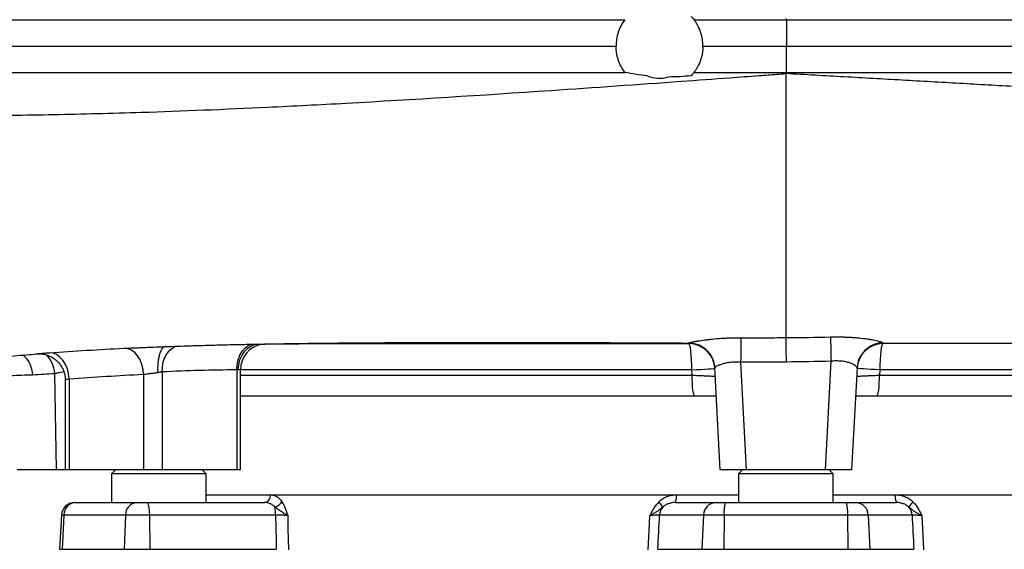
# Model space of a CAD drawing. Header units: millimetres. Extents: x 2283 to 4098, y 766 to 6162.
# Tile 3 of 16: x 2739 to 3487, y 1164 to 1566. Entities that reach past the tile are written whole.
import ezdxf

# ---------------------------------------------------------------- set-up
doc = ezdxf.new("R2010")
doc.units = ezdxf.units.MM
doc.header["$LTSCALE"] = 2

msp = doc.modelspace()

# ---------------------------------------------------------------- linework, layer by layer
at = {"color": 7, "linetype": 'Continuous', "lineweight": 25}
for p, q in [((3321.14, 1566.83), (3321.14, 1565.86)), ((3321.14, 1525.86), (3321.14, 1524.89)), ((3321.14, 1524.89), (3321.14, 1324.37)), ((3286.82, 1305.77), (3291.11, 1223.86)), ((3351.17, 1223.86), (3355.5, 1306.44)), ((2767.12, 1223.86), (2765.72, 1296.95)), ((2833.24, 1296.31), (2833.24, 1223.86)), ((2847.38, 1298.29), (2847.38, 1223.86)), ((2903.95, 1299.85), (2903.95, 1223.86)), ((2906.88, 1223.86), (2906.88, 1299.86)), ((3249.98, 1295.86), (3249.77, 1299.86)), ((3271.14, 1223.86), (3267.08, 1301.38)), ((3375.21, 1301.42), (3371.14, 1223.86)), ((3392.51, 1299.86), (3392.31, 1295.86)), ((2773.74, 1292.1), (2773.74, 1223.86)), ((2776.67, 1292.91), (2776.67, 1223.86)), ((3252.09, 1279.86), (2906.88, 1279.86)), ((3735.41, 1279.86), (3390.2, 1279.86)), ((2767.12, 1223.86), (2737.09, 1223.86)), ((2773.74, 1223.86), (2767.12, 1223.86)), ((2776.67, 1223.86), (2773.74, 1223.86)), ((2833.24, 1223.86), (2776.67, 1223.86)), ((2811.83, 1223.86), (2808.83, 1220.86)), ((2808.83, 1220.86), (2808.83, 1199.06)), ((2862.83, 1220.86), (2808.83, 1220.86)), ((2847.38, 1223.86), (2833.24, 1223.86)), ((2903.95, 1223.86), (2847.38, 1223.86)), ((2880.83, 1220.86), (2862.83, 1220.86)), ((2880.83, 1220.86), (2877.83, 1223.86)), ((2880.83, 1199.06), (2880.83, 1220.86)), ((2906.88, 1223.86), (2903.95, 1223.86)), ((3291.11, 1223.86), (3271.14, 1223.86)), ((3288.14, 1223.86), (3285.14, 1220.86)), ((3285.14, 1220.86), (3285.14, 1199.06)), ((3357.14, 1220.86), (3285.14, 1220.86)), ((3351.17, 1223.86), (3291.11, 1223.86)), ((3371.14, 1223.86), (3351.17, 1223.86)), ((3357.14, 1220.86), (3354.14, 1223.86)), ((3357.14, 1199.06), (3357.14, 1220.86)), ((2880.83, 1205.06), (3285.14, 1205.06)), ((3357.14, 1205.06), (3761.46, 1205.06)), ((2780.83, 1199.06), (2781.63, 1199.06)), ((2781.63, 1199.06), (2827.81, 1199.06)), ((2827.81, 1199.06), (2835.9, 1199.06)), ((2835.9, 1199.06), (2925.02, 1199.06)), ((3237.02, 1199.06), (3267.97, 1199.06)), ((3267.97, 1199.06), (3274.96, 1199.06)), ((3274.96, 1199.06), (3367.33, 1199.06)), ((3367.33, 1199.06), (3374.31, 1199.06)), ((3374.31, 1199.06), (3405.26, 1199.06)), ((2770.85, 1189.58), (2769.48, 1163.58)), ((2772.62, 1189.58), (2771.39, 1163.58)), ((2819.57, 1189.58), (2772.62, 1189.58)), ((2819.57, 1189.58), (2818.45, 1163.58)), ((2837.63, 1189.58), (2819.57, 1189.58)), ((2837.63, 1189.58), (2837.87, 1163.58)), ((2933.5, 1189.58), (2837.63, 1189.58)), ((3258.59, 1189.58), (3225.29, 1189.58)), ((3258.59, 1189.58), (3257.31, 1163.58)), ((3274.18, 1189.58), (3258.59, 1189.58)), ((3274.18, 1189.58), (3274.08, 1163.58)), ((3368.1, 1189.58), (3274.18, 1189.58)), ((3368.1, 1189.58), (3368.2, 1163.58)), ((3383.7, 1189.58), (3368.1, 1189.58)), ((3383.7, 1189.58), (3384.98, 1163.58)), ((3416.99, 1189.58), (3383.7, 1189.58)), ((2771.39, 1163.58), (2818.45, 1163.58)), ((2818.45, 1163.58), (2837.87, 1163.58)), ((2837.87, 1163.58), (2934.05, 1163.58)), ((3223.9, 1163.58), (3257.31, 1163.58)), ((3257.31, 1163.58), (3274.08, 1163.58)), ((3274.08, 1163.58), (3368.2, 1163.58)), ((3368.2, 1163.58), (3384.98, 1163.58)), ((3384.98, 1163.58), (3418.38, 1163.58))]:
    msp.add_line(p, q, dxfattribs=at)
at = {"color": 8, "linetype": 'Continuous', "lineweight": 25}
for p, q in [((2906.88, 1299.86), (2905.2, 1299.86)), ((3249.77, 1299.86), (2906.88, 1299.86)), ((2906.88, 1295.86), (3249.98, 1295.86)), ((3392.31, 1295.86), (3735.41, 1295.86)), ((3735.41, 1299.86), (3392.51, 1299.86)), ((2880.83, 1204.95), (2929.65, 1204.95)), ((3238, 1204.95), (3285.14, 1204.95)), ((3357.14, 1204.95), (3404.28, 1204.95)), ((2772.62, 1189.58), (2770.85, 1189.58)), ((2769.48, 1163.58), (2771.39, 1163.58))]:
    msp.add_line(p, q, dxfattribs=at)
at = {"color": 7, "linetype": 'Continuous', "lineweight": 25, "flags": 128}
for points in [[(3321.65, 1565.86), (3321.69, 1559.75), (3321.72, 1553.65), (3321.76, 1545.86)], [(3321.65, 1525.86), (3321.69, 1531.96), (3321.72, 1538.07), (3321.76, 1545.86)], [(3286.85, 1324.31), (3286.85, 1323.39), (3286.85, 1321.96), (3286.85, 1320.07), (3286.84, 1317.76), (3286.84, 1315.11), (3286.83, 1312.17), (3286.83, 1309.03), (3286.82, 1305.77)], [(3355.03, 1324.9), (3355.05, 1323.94), (3355.09, 1322.49), (3355.14, 1320.59), (3355.2, 1318.3), (3355.27, 1315.66), (3355.34, 1312.75), (3355.42, 1309.65), (3355.5, 1306.44)], [(3249.77, 1299.86), (3249.72, 1303.76), (3249.57, 1307.51), (3249.33, 1310.97), (3249, 1314), (3248.6, 1316.49), (3248.14, 1318.34), (3247.65, 1319.47), (3247.13, 1319.86)], [(3395.15, 1319.86), (3394.64, 1319.47), (3394.14, 1318.34), (3393.68, 1316.49), (3393.28, 1314), (3392.95, 1310.97), (3392.71, 1307.51), (3392.56, 1303.76), (3392.51, 1299.86)], [(2776.67, 1292.91), (2776.26, 1296.84), (2775.31, 1300.61), (2773.87, 1304.08), (2771.98, 1307.12), (2769.72, 1309.6), (2767.19, 1311.43), (2764.47, 1312.54), (2761.67, 1312.89)], [(2833.24, 1296.31), (2832.87, 1300.22), (2831.96, 1303.98), (2830.56, 1307.44), (2828.72, 1310.47), (2826.5, 1312.95), (2824, 1314.8), (2821.31, 1315.93), (2818.54, 1316.3)], [(3265.53, 1307.7), (3266.55, 1304.65), (3267.1, 1300.9)], [(3376.18, 1306.62), (3375.76, 1305.13), (3375.21, 1301.42)], [(3249.77, 1299.86), (3253.27, 1300.05), (3256.57, 1300.23), (3259.57, 1300.4), (3262.16, 1300.55), (3264.27, 1300.68), (3265.83, 1300.79), (3266.78, 1300.86), (3267.1, 1300.9)], [(3252.09, 1279.86), (3251.67, 1280.17), (3251.28, 1281.08), (3250.91, 1282.55), (3250.59, 1284.54), (3250.33, 1286.97), (3250.14, 1289.74), (3250.02, 1292.74), (3249.98, 1295.86)], [(3392.51, 1299.86), (3389.01, 1300.05), (3385.71, 1300.23), (3382.72, 1300.4), (3380.12, 1300.55), (3378.01, 1300.68), (3376.45, 1300.79), (3375.5, 1300.86), (3375.18, 1300.9)], [(3390.2, 1279.86), (3390.61, 1280.17), (3391, 1281.08), (3391.37, 1282.55), (3391.69, 1284.54), (3391.95, 1286.97), (3392.15, 1289.74), (3392.27, 1292.74), (3392.31, 1295.86)], [(2835.9, 1199.06), (2836.23, 1198.88), (2836.54, 1198.35), (2836.84, 1197.48), (2837.09, 1196.31), (2837.31, 1194.88), (2837.48, 1193.24), (2837.58, 1191.46), (2837.63, 1189.58)], [(2942.71, 1189.23), (2942.92, 1179.09), (2943.24, 1163.23)], [(3216.54, 1163.23), (3217.59, 1183.2), (3217.9, 1189.23)], [(3424.38, 1189.23), (3424.91, 1179.09), (3425.74, 1163.23)]]:
    msp.add_lwpolyline(points, dxfattribs=at)
at = {"color": 8, "linetype": 'Continuous', "lineweight": 25, "flags": 128}
for points in [[(2847.38, 1298.29), (2847.54, 1302.15), (2848.23, 1305.86), (2849.41, 1309.29), (2851.06, 1312.31), (2853.09, 1314.79), (2855.45, 1316.66), (2858.03, 1317.84), (2858.98, 1318.08)], [(2903.95, 1299.85), (2904.21, 1303.75), (2905.01, 1307.51), (2906.31, 1310.96), (2908.07, 1313.99), (2910.21, 1316.48), (2912.65, 1318.33), (2915.3, 1319.47), (2915.86, 1319.61)], [(2905.2, 1299.86), (2905.52, 1303.76), (2906.46, 1307.51), (2908, 1310.97), (2910.07, 1314), (2912.59, 1316.49), (2915.47, 1318.34), (2918.59, 1319.47), (2919.46, 1319.65)]]:
    msp.add_lwpolyline(points, dxfattribs=at)
at = {"color": 7, "linetype": 'Continuous', "lineweight": 25}
for centre, radius, start, end in [((3225.14, 1545.86), 24.5, 247.79346, 286.23263), ((2926.88, 1299.86), 20, 101.21183, 180), ((3247.13, 1299.86), 20, 26.85966, 90), ((3395.15, 1299.86), 20, 90, 177), ((3247.12, 1300.33), 19.99, 3.00033, 25.82284), ((2924.25, 1204.43), 5.42, 278.11296, 5.55982), ((3228.33, 1203.54), 9.78, 332.73027, 8.31986), ((3413.95, 1203.54), 9.78, 171.68014, 207.26973), ((2780.83, 1189.06), 10, 90, 177), ((2782.11, 1189.58), 9.49, 92.90092, 180.00282), ((2828.71, 1189.96), 9.15, 95.65395, 182.35248), ((2930.07, 1205.37), 10.13, 287.22235, 325.09575), ((3212.53, 1186.87), 17.51, 30.26526, 46.51454), ((3268.26, 1189.39), 9.68, 91.71418, 178.84838), ((3304.88, 1191.85), 30.78, 166.46405, 184.23167), ((3337.4, 1191.85), 30.78, 355.76833, 13.53595), ((3374.02, 1189.39), 9.68, 1.15162, 88.28582), ((3429.76, 1186.87), 17.51, 133.48546, 149.73474), ((2889.16, 1189.5), 44.34, 0.10911, 8.03876), ((3235.62, 1189.11), 10.34, 140.45065, 177.39353), ((3406.66, 1189.11), 10.34, 2.60647, 39.54935)]:
    msp.add_arc(centre, radius, start, end, dxfattribs=at)
at = {"color": 8, "linetype": 'Continuous', "lineweight": 25}
for centre, radius, start, end in [((3247.11, 1300.32), 20, 25.82734, 89.69543), ((3395.16, 1300.35), 19.98, 90.60189, 161.7116), ((2744.66, 1296.12), 21.08, 2.27063, 47.2791)]:
    msp.add_arc(centre, radius, start, end, dxfattribs=at)
at = {"color": 7, "linetype": 'Continuous', "lineweight": 25}
for centre, major_axis, ratio, start_param, end_param in [((3347.16, 3331.93), (-83.51, 9154.87), 0.048661, 1.806554, 1.809476), ((3180.36, 3331.93), (450.98, 9154.87), 0.01686, 4.474096, 4.477018), ((3461.92, 3331.93), (-450.98, 9154.87), 0.01686, 1.806167, 1.809089)]:
    msp.add_ellipse(centre, major_axis=major_axis, ratio=ratio, start_param=start_param, end_param=end_param, dxfattribs=at)
for points, knots in [([(2450.04, 1565.86), (2455.82, 1565.86), (2461.71, 1565.86), (2473.86, 1565.86), (2480.08, 1565.86), (2499.15, 1565.86), (2512.42, 1565.86), (2553.85, 1565.86), (2583.6, 1565.86), (2646.87, 1565.86), (2680.4, 1565.86), (2750.86, 1565.86), (2787.83, 1565.86), (2864.48, 1565.86), (2904.15, 1565.86), (2985.29, 1565.86), (3026.74, 1565.86), (3110.49, 1565.86), (3152.74, 1565.86), (3196.3, 1565.86), (3197.6, 1565.86), (3198.89, 1565.86)], [0, 0, 0, 0, 0.03125, 0.03125, 0.0625, 0.0625, 0.125, 0.125, 0.25, 0.25, 0.375, 0.375, 0.5, 0.5, 0.625, 0.625, 0.75, 0.75, 0.875, 0.875, 0.8788333, 0.8788333, 0.8788333, 0.8788333]), ([(3198.89, 1565.86), (3197.8, 1564.42), (3196.84, 1562.91), (3195.17, 1559.78), (3194.46, 1558.14), (3193.6, 1555.6), (3193.34, 1554.73), (3192.91, 1552.98), (3192.73, 1552.1), (3192.29, 1549.45), (3192.14, 1547.67), (3192.14, 1545.86)], [0, 0, 0, 0, 0.25, 0.25, 0.5, 0.5, 0.625, 0.625, 0.75, 0.75, 1, 1, 1, 1]), ([(3258.14, 1545.86), (3258.14, 1547.66), (3258, 1549.45), (3257.56, 1552.11), (3257.37, 1552.99), (3256.94, 1554.72), (3256.69, 1555.58), (3255.84, 1558.1), (3255.14, 1559.73), (3253.88, 1562.11), (3253.42, 1562.89), (3252.45, 1564.4), (3251.94, 1565.14), (3251.39, 1565.86)], [0, 0, 0, 0, 0.25, 0.25, 0.375, 0.375, 0.5, 0.5, 0.75, 0.75, 0.875, 0.875, 1, 1, 1, 1]), ([(3251.39, 1565.86), (3253.73, 1565.86), (3256.06, 1565.86), (3268.96, 1565.86), (3279.52, 1565.86), (3300.62, 1565.86), (3311.18, 1565.86), (3321.65, 1565.86)], [0.9305863, 0.9305863, 0.9305863, 0.9305863, 0.9375, 0.9375, 0.96875, 0.96875, 0.99999724, 0.99999724, 0.99999724, 0.99999724]), ([(3321.65, 1565.86), (3337.85, 1565.86), (3367.09, 1565.86), (3409.02, 1565.86), (3447.52, 1565.86), (3485.63, 1565.86), (3523.24, 1565.86), (3558.15, 1565.86), (3590.39, 1565.86), (3620.07, 1565.86), (3649.19, 1565.86), (3677.72, 1565.86), (3705.61, 1565.86), (3732.83, 1565.86), (3759.33, 1565.86), (3785.06, 1565.86), (3813.63, 1565.86), (3844.53, 1565.86), (3877.09, 1565.86), (3907.71, 1565.86), (3936.27, 1565.86), (3962.71, 1565.86), (3986.97, 1565.86), (4008.98, 1565.86), (4028.67, 1565.86), (4045.99, 1565.86), (4060.85, 1565.86), (4073.22, 1565.86), (4082.25, 1565.86), (4088.61, 1565.86), (4093.2, 1565.86), (4096.43, 1565.86), (4096.79, 1565.86), (4096.96, 1565.86)], [0, 0, 0, 0, 0.038891, 0.070206, 0.101566, 0.132938, 0.164292, 0.195602, 0.221574, 0.247555, 0.273527, 0.299498, 0.32548, 0.351451, 0.377423, 0.403405, 0.429377, 0.466701, 0.504053, 0.541378, 0.578613, 0.615877, 0.653112, 0.690346, 0.727608, 0.764842, 0.802077, 0.83934, 0.876576, 0.904414, 0.932252, 0.967197, 1, 1, 1, 1]), ([(2449.16, 1545.86), (2454.94, 1545.86), (2460.84, 1545.86), (2473.01, 1545.86), (2479.23, 1545.86), (2498.32, 1545.86), (2511.61, 1545.86), (2553.09, 1545.86), (2582.87, 1545.86), (2646.21, 1545.86), (2679.77, 1545.86), (2750.32, 1545.86), (2787.33, 1545.86), (2864.07, 1545.86), (2903.78, 1545.86), (2985.01, 1545.86), (3026.52, 1545.86), (3109.42, 1545.86), (3150.77, 1545.86), (3192.14, 1545.86)], [0, 0, 0, 0, 0.03125, 0.03125, 0.0625, 0.0625, 0.125, 0.125, 0.25, 0.25, 0.375, 0.375, 0.5, 0.5, 0.625, 0.625, 0.75, 0.75, 0.8722161, 0.8722161, 0.8722161, 0.8722161]), ([(3198.89, 1525.86), (3197.8, 1527.3), (3196.84, 1528.8), (3195.17, 1531.94), (3194.46, 1533.57), (3193.6, 1536.12), (3193.34, 1536.99), (3192.91, 1538.73), (3192.73, 1539.61), (3192.29, 1542.26), (3192.14, 1544.05), (3192.14, 1545.86)], [0, 0, 0, 0, 0.25, 0.25, 0.5, 0.5, 0.625, 0.625, 0.75, 0.75, 1, 1, 1, 1]), ([(3258.14, 1545.86), (3258.14, 1544.06), (3258, 1542.27), (3257.56, 1539.61), (3257.37, 1538.73), (3256.94, 1537), (3256.69, 1536.14), (3255.84, 1533.62), (3255.14, 1531.98), (3253.88, 1529.61), (3253.42, 1528.83), (3252.45, 1527.31), (3251.94, 1526.58), (3251.39, 1525.86)], [0, 0, 0, 0, 0.25, 0.25, 0.375, 0.375, 0.5, 0.5, 0.75, 0.75, 0.875, 0.875, 1, 1, 1, 1]), ([(3258.14, 1545.86), (3258.24, 1545.86), (3258.34, 1545.86), (3269.01, 1545.86), (3279.57, 1545.86), (3300.71, 1545.86), (3311.29, 1545.86), (3321.76, 1545.86)], [0.93720925, 0.93720925, 0.93720925, 0.93720925, 0.9375, 0.9375, 0.96875, 0.96875, 1, 1, 1, 1]), ([(3321.76, 1545.86), (3335.4, 1545.86), (3362.7, 1545.86), (3403.38, 1545.86), (3443.82, 1545.86), (3483.92, 1545.86), (3523.57, 1545.86), (3562.57, 1545.86), (3600.74, 1545.86), (3637.97, 1545.86), (3674.21, 1545.86), (3709.4, 1545.86), (3743.48, 1545.86), (3776.41, 1545.86), (3808.12, 1545.86), (3838.55, 1545.86), (3867.64, 1545.86), (3895.3, 1545.86), (3921.46, 1545.86), (3946.01, 1545.86), (3968.88, 1545.86), (3990.02, 1545.86), (4009.38, 1545.86), (4026.91, 1545.86), (4042.57, 1545.86), (4056.34, 1545.86), (4068.19, 1545.86), (4078.11, 1545.86), (4086.09, 1545.86), (4092.13, 1545.86), (4096.06, 1545.86), (4098, 1545.86), (4097.83, 1545.86), (4097.78, 1545.86)], [0, 0, 0, 0, 0.0327247, 0.0655106, 0.0983719, 0.1313241, 0.1643736, 0.197409, 0.2303335, 0.2631738, 0.2959472, 0.3286718, 0.361374, 0.3940822, 0.4268303, 0.4596345, 0.4924968, 0.5254084, 0.5583471, 0.5912963, 0.6242395, 0.6571598, 0.6900405, 0.7228591, 0.7556179, 0.7883359, 0.8210379, 0.8537541, 0.886511, 0.9193312, 0.9522308, 0.9852278, 1, 1, 1, 1]), ([(2450.04, 1525.86), (2455.82, 1525.86), (2461.71, 1525.86), (2473.86, 1525.86), (2480.08, 1525.86), (2499.15, 1525.86), (2512.42, 1525.86), (2553.85, 1525.86), (2583.6, 1525.86), (2646.87, 1525.86), (2680.4, 1525.86), (2750.86, 1525.86), (2787.83, 1525.86), (2864.48, 1525.86), (2904.15, 1525.86), (2985.29, 1525.86), (3026.74, 1525.86), (3110.49, 1525.86), (3152.74, 1525.86), (3196.3, 1525.86), (3197.6, 1525.86), (3198.89, 1525.86)], [0.0000021, 0.0000021, 0.0000021, 0.0000021, 0.03125, 0.03125, 0.0625, 0.0625, 0.125, 0.125, 0.25, 0.25, 0.375, 0.375, 0.5, 0.5, 0.625, 0.625, 0.75, 0.75, 0.875, 0.875, 0.8788333, 0.8788333, 0.8788333, 0.8788333]), ([(2458.72, 1495.86), (2461.7, 1495.78), (2467.65, 1495.62), (2482.58, 1495.24), (2510.13, 1494.57), (2579.81, 1493.17), (2667.21, 1492.47), (2764.62, 1493.72), (2839.4, 1495.59), (2913.97, 1498.64), (3017.55, 1503.99), (3122.96, 1510.66), (3221, 1517.59), (3273.73, 1521.42), (3298, 1523.19), (3312.15, 1524.23), (3318.89, 1524.73), (3321.14, 1524.89)], [0, 0, 0, 0, 0.015407, 0.030813, 0.075293, 0.149427, 0.347117, 0.422333, 0.497549, 0.601219, 0.663422, 0.821574, 0.920419, 0.957486, 0.979726, 0.993242, 1, 1, 1, 1]), ([(3249.26, 1523.33), (3246.39, 1522.98), (3243.51, 1522.73), (3237.76, 1522.4), (3234.88, 1522.33), (3231.99, 1522.33)], [0, 0, 0, 0, 0.5, 0.5, 1, 1, 1, 1]), ([(3251.39, 1525.86), (3253.73, 1525.86), (3256.06, 1525.86), (3268.96, 1525.86), (3279.52, 1525.86), (3300.62, 1525.86), (3311.18, 1525.86), (3321.65, 1525.86)], [0.9305863, 0.9305863, 0.9305863, 0.9305863, 0.9375, 0.9375, 0.96875, 0.96875, 0.99999724, 0.99999724, 0.99999724, 0.99999724]), ([(3321.65, 1525.86), (3337.85, 1525.86), (3367.09, 1525.86), (3409.02, 1525.86), (3447.52, 1525.86), (3485.63, 1525.86), (3523.24, 1525.86), (3558.15, 1525.86), (3590.39, 1525.86), (3620.07, 1525.86), (3649.19, 1525.86), (3677.72, 1525.86), (3705.61, 1525.86), (3732.83, 1525.86), (3759.33, 1525.86), (3785.06, 1525.86), (3813.63, 1525.86), (3844.53, 1525.86), (3877.09, 1525.86), (3907.71, 1525.86), (3936.27, 1525.86), (3962.71, 1525.86), (3986.97, 1525.86), (4008.98, 1525.86), (4028.67, 1525.86), (4045.99, 1525.86), (4060.85, 1525.86), (4073.22, 1525.86), (4082.25, 1525.86), (4088.61, 1525.86), (4093.2, 1525.86), (4096.41, 1525.86), (4096.77, 1525.86), (4096.94, 1525.86)], [0, 0, 0, 0, 0.038919, 0.070255, 0.101638, 0.133032, 0.164408, 0.19574, 0.22173, 0.247729, 0.273719, 0.299709, 0.325709, 0.351698, 0.377689, 0.403689, 0.429679, 0.467029, 0.504408, 0.541758, 0.57902, 0.61631, 0.653572, 0.690832, 0.72812, 0.76538, 0.802641, 0.839931, 0.877192, 0.90505, 0.932908, 0.967877, 1, 1, 1, 1]), ([(3247.21, 1320.32), (3247.22, 1320.39), (3247.5, 1320.49), (3248.33, 1320.71), (3248.68, 1320.79), (3249.5, 1320.97), (3249.96, 1321.07), (3251.01, 1321.28), (3251.6, 1321.39), (3252.56, 1321.56), (3252.9, 1321.62), (3253.6, 1321.74), (3253.97, 1321.8), (3255.85, 1322.11), (3257.53, 1322.35), (3260.31, 1322.72), (3261.28, 1322.84), (3263.31, 1323.07), (3264.35, 1323.18), (3267.56, 1323.5), (3269.8, 1323.69), (3273.32, 1323.92), (3274.53, 1323.99), (3276.95, 1324.11), (3278.16, 1324.16), (3281.84, 1324.28), (3284.33, 1324.32), (3286.85, 1324.31)], [0, 0, 0, 0, 0.125, 0.125, 0.1875, 0.1875, 0.25, 0.25, 0.3125, 0.3125, 0.34375, 0.34375, 0.375, 0.375, 0.5, 0.5, 0.5625, 0.5625, 0.625, 0.625, 0.75, 0.75, 0.8125, 0.8125, 0.875, 0.875, 1, 1, 1, 1]), ([(3286.85, 1324.31), (3292.57, 1324.3), (3298.28, 1324.3), (3309.71, 1324.32), (3315.43, 1324.34), (3321.14, 1324.37)], [0, 0, 0, 0, 0.5, 0.5, 1, 1, 1, 1]), ([(3321.14, 1324.37), (3321.15, 1323.91), (3321.15, 1323.13), (3321.17, 1321.44), (3321.17, 1320.81), (3321.19, 1319.41), (3321.19, 1318.64), (3321.2, 1317.39), (3321.21, 1316.96), (3321.21, 1316.07), (3321.22, 1315.62), (3321.23, 1314.22), (3321.24, 1313.25), (3321.25, 1311.72), (3321.26, 1311.2), (3321.26, 1310.15), (3321.27, 1309.09), (3321.28, 1308.02), (3321.29, 1306.93), (3321.3, 1306.38), (3321.3, 1305.84)], [0, 0, 0, 0, 0.25, 0.25, 0.375, 0.375, 0.5, 0.5, 0.5625, 0.5625, 0.625, 0.625, 0.75, 0.75, 0.8125, 0.8125, 0.875, 0.9375, 0.9375, 1, 1, 1, 1]), ([(3355.03, 1324.9), (3357.57, 1324.96), (3360.09, 1324.97), (3363.83, 1324.91), (3365.07, 1324.88), (3367.49, 1324.79), (3368.69, 1324.74), (3371.03, 1324.61), (3372.18, 1324.53), (3374.43, 1324.36), (3375.55, 1324.27), (3378.78, 1323.95), (3380.78, 1323.71), (3383.56, 1323.32), (3384.45, 1323.18), (3386.14, 1322.9), (3386.95, 1322.75), (3389.19, 1322.32), (3390.48, 1322.03), (3392.08, 1321.6), (3392.57, 1321.46), (3393.4, 1321.2), (3393.75, 1321.07), (3394.6, 1320.71), (3394.91, 1320.5), (3394.95, 1320.33)], [0, 0, 0, 0, 0.125, 0.125, 0.1875, 0.1875, 0.25, 0.25, 0.3125, 0.3125, 0.375, 0.375, 0.5, 0.5, 0.5625, 0.5625, 0.625, 0.625, 0.75, 0.75, 0.8125, 0.8125, 0.875, 0.875, 1, 1, 1, 1]), ([(2818.54, 1316.3), (2819.78, 1316.36), (2822.29, 1316.48), (2826.64, 1316.65), (2831.33, 1316.83), (2835.48, 1316.97), (2838.09, 1317.08), (2839, 1317.12)], [0, 0, 0, 0, 0.218664, 0.442683, 0.658825, 0.880451, 1, 1, 1, 1]), ([(2839, 1317.11), (2841.45, 1317.21), (2846.48, 1317.42), (2854.7, 1317.72), (2864.3, 1318.06), (2875.68, 1318.42), (2889.24, 1318.8), (2905.38, 1319.18), (2917.29, 1319.4), (2923.55, 1319.52)], [0, 0, 0, 0, 0.094699, 0.194851, 0.31543, 0.456945, 0.618377, 0.79904, 1, 1, 1, 1]), ([(2850.25, 1317.71), (2849.77, 1317.71), (2849.3, 1317.57), (2848.61, 1317.19), (2848.39, 1317.03), (2847.95, 1316.65), (2847.73, 1316.43), (2847.1, 1315.67), (2846.72, 1315.06), (2846, 1313.61), (2845.66, 1312.77), (2845.09, 1310.93), (2844.84, 1309.93), (2844.52, 1308.29), (2844.43, 1307.73), (2844.27, 1306.58), (2844.13, 1305.4), (2844.03, 1304.18), (2843.96, 1302.93), (2843.94, 1302.29), (2843.91, 1301.01), (2843.91, 1300.36), (2843.93, 1299.38), (2843.94, 1299.05), (2843.96, 1298.4), (2843.98, 1298.07), (2844, 1297.74)], [0, 0, 0, 0, 0.125, 0.125, 0.1875, 0.1875, 0.25, 0.25, 0.375, 0.375, 0.5, 0.5, 0.625, 0.625, 0.6875, 0.6875, 0.75, 0.8125, 0.8125, 0.875, 0.875, 0.9375, 0.9375, 0.96875, 0.96875, 1, 1, 1, 1]), ([(2911.22, 1319.29), (2918.7, 1319.42), (2929.56, 1319.6), (2942.46, 1319.71), (2950.43, 1319.77), (2964.75, 1319.84), (2976.69, 1319.85), (2985.86, 1319.86)], [0, 0, 0, 0, 0.255634, 0.371547, 0.445122, 0.574212, 1, 1, 1, 1]), ([(2911.48, 1319.28), (2917.28, 1319.39), (2932.29, 1319.7), (2958.14, 1320.06), (2988.73, 1320.38), (3020.62, 1320.6), (3054.7, 1320.73), (3090.92, 1320.77), (3129.16, 1320.74), (3168.09, 1320.63), (3207.53, 1320.48), (3233.96, 1320.34), (3247.21, 1320.28)], [0, 0, 0, 0, 0.060198, 0.155751, 0.251988, 0.349041, 0.446988, 0.555769, 0.665593, 0.776342, 0.88785, 1, 1, 1, 1]), ([(2986, 1319.86), (2991.14, 1319.86), (3005.54, 1319.86), (3030.5, 1319.86), (3060.65, 1319.86), (3093.69, 1319.86), (3129.55, 1319.86), (3168.17, 1319.86), (3207.42, 1319.86), (3233.89, 1319.86), (3247.13, 1319.86)], [0, 0, 0, 0, 0.065979, 0.185142, 0.304957, 0.425443, 0.568242, 0.711764, 0.855767, 1, 1, 1, 1]), ([(3247.21, 1320.28), (3247.21, 1320.28), (3247.21, 1320.28), (3247.21, 1320.28), (3247.21, 1320.29), (3247.21, 1320.3), (3247.21, 1320.32)], [-0.00000006, -0.00000006, -0.00000006, -0.00000006, 0, 0, 0, 0.001330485, 0.001330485, 0.001330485, 0.001330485]), ([(3247.21, 1320.28), (3248.49, 1320.27), (3249.74, 1320.14), (3251.58, 1319.78), (3252.19, 1319.63), (3253.4, 1319.27), (3254.01, 1319.06), (3255.77, 1318.35), (3256.88, 1317.77), (3258.99, 1316.41), (3260, 1315.62), (3261.82, 1313.88), (3262.65, 1312.93), (3263.75, 1311.39), (3264.09, 1310.86), (3264.73, 1309.76), (3265.02, 1309.2), (3265.8, 1307.49), (3266.22, 1306.31), (3266.68, 1304.46), (3266.8, 1303.84), (3266.94, 1302.89), (3266.98, 1302.58), (3267.04, 1301.95), (3267.07, 1301.64), (3267.08, 1301.32)], [0, 0, 0, 0, 0.125, 0.125, 0.1875, 0.1875, 0.25, 0.25, 0.375, 0.375, 0.5, 0.5, 0.625, 0.625, 0.6875, 0.6875, 0.75, 0.75, 0.875, 0.875, 0.9375, 0.9375, 0.96875, 0.96875, 1, 1, 1, 1]), ([(3735.89, 1319.86), (3725.52, 1319.86), (3700.38, 1319.86), (3653.98, 1319.86), (3578.67, 1319.86), (3513.86, 1319.86), (3445.51, 1319.86), (3420.44, 1319.86), (3395.15, 1319.86)], [0.7523367, 0.7523367, 0.7523367, 0.7523367, 0.7758512, 0.8075328, 0.8477429, 0.9196346, 0.9196346, 0.9604581, 0.9604581, 0.9604581, 0.9604581]), ([(2685.32, 1305.31), (2687.98, 1305.63), (2693, 1306.23), (2700.36, 1307.06), (2706.97, 1307.78), (2712.77, 1308.39), (2717.73, 1308.89), (2721.86, 1309.29), (2730.45, 1310.12), (2740.24, 1310.99), (2749.58, 1311.77), (2752.34, 1311.98), (2752.64, 1312.01)], [0, 0, 0, 0, 0.134786, 0.254327, 0.358662, 0.448014, 0.522598, 0.582601, 0.630823, 0.89459, 0.988568, 1, 1, 1, 1]), ([(2749.07, 1295.9), (2749.07, 1295.98), (2748.93, 1298.28), (2747.92, 1302.75), (2745.15, 1308.05), (2742.45, 1310.2), (2741.36, 1311.06)], [0, 0, 0, 0, 0.01327, 0.381104, 0.751864, 1, 1, 1, 1]), ([(2752.63, 1312.01), (2752.64, 1312.01), (2752.7, 1312.01), (2753.06, 1312.03), (2753.84, 1312.05), (2755.07, 1312.02), (2756.69, 1311.86), (2758.8, 1311.45), (2761.24, 1310.67), (2763.82, 1309.41), (2766.29, 1307.72), (2768.57, 1305.6), (2770.57, 1303.04), (2772.16, 1300.12), (2773.25, 1296.83), (2773.77, 1294.11), (2773.69, 1292.49), (2773.68, 1292.11)], [0, 0, 0, 0, 0.015801, 0.052351, 0.08426, 0.122477, 0.171013, 0.230325, 0.3103, 0.394715, 0.47956, 0.570725, 0.665192, 0.761551, 0.858935, 0.966842, 1, 1, 1, 1]), ([(2761.67, 1312.89), (2771.1, 1313.54), (2780.55, 1314.16), (2799.5, 1315.29), (2809, 1315.82), (2818.54, 1316.3)], [0, 0, 0, 0, 0.5, 0.5, 1, 1, 1, 1]), ([(3286.82, 1305.77), (3285.48, 1305.84), (3284.17, 1305.86), (3282.24, 1305.79), (3281.6, 1305.76), (3280.33, 1305.66), (3279.7, 1305.59), (3277.89, 1305.37), (3276.75, 1305.18), (3275.14, 1304.84), (3274.62, 1304.72), (3273.62, 1304.47), (3273.15, 1304.34), (3271.81, 1303.93), (3271.01, 1303.65), (3269.6, 1303.1), (3269.01, 1302.83), (3268.29, 1302.45), (3268.08, 1302.33), (3267.71, 1302.1), (3267.56, 1301.99), (3267.19, 1301.68), (3267.07, 1301.51), (3267.08, 1301.38)], [0, 0, 0, 0, 0.125, 0.125, 0.1875, 0.1875, 0.25, 0.25, 0.375, 0.375, 0.4375, 0.4375, 0.5, 0.5, 0.625, 0.625, 0.75, 0.75, 0.8125, 0.8125, 0.875, 0.875, 1, 1, 1, 1]), ([(3321.3, 1305.84), (3315.55, 1305.81), (3309.81, 1305.78), (3298.31, 1305.76), (3292.57, 1305.76), (3286.82, 1305.77)], [0, 0, 0, 0, 0.5, 0.5, 1, 1, 1, 1]), ([(3375.21, 1301.42), (3375.22, 1301.67), (3375.11, 1301.94), (3374.76, 1302.39), (3374.61, 1302.55), (3374.26, 1302.87), (3374.06, 1303.03), (3373.35, 1303.53), (3372.78, 1303.87), (3371.41, 1304.53), (3370.6, 1304.86), (3368.82, 1305.45), (3367.84, 1305.72), (3366.22, 1306.06), (3365.65, 1306.16), (3364.5, 1306.34), (3363.9, 1306.41), (3362.08, 1306.59), (3360.81, 1306.65), (3358.17, 1306.64), (3356.84, 1306.57), (3355.5, 1306.44)], [0, 0, 0, 0, 0.125, 0.125, 0.1875, 0.1875, 0.25, 0.25, 0.375, 0.375, 0.5, 0.5, 0.625, 0.625, 0.6875, 0.6875, 0.75, 0.75, 0.875, 0.875, 1, 1, 1, 1]), ([(2765.72, 1296.95), (2762.94, 1296.81), (2760.17, 1296.66), (2754.62, 1296.31), (2751.84, 1296.11), (2749.07, 1295.9)], [0, 0, 0, 0, 0.5, 0.5, 1, 1, 1, 1]), ([(2833.24, 1296.31), (2823.81, 1295.83), (2814.38, 1295.31), (2795.52, 1294.18), (2786.09, 1293.57), (2776.67, 1292.91)], [0, 0, 0, 0, 0.5, 0.5, 1, 1, 1, 1]), ([(2844, 1297.74), (2843.1, 1297.55), (2842.14, 1297.39), (2840.7, 1297.2), (2840.22, 1297.14), (2839.25, 1297.02), (2838.76, 1296.97), (2837.82, 1296.87), (2837.35, 1296.82), (2836.44, 1296.72), (2835.99, 1296.67), (2834.71, 1296.52), (2833.93, 1296.42), (2833.24, 1296.31)], [0, 0, 0, 0, 0.25, 0.25, 0.375, 0.375, 0.5, 0.5, 0.625, 0.625, 0.75, 0.75, 1, 1, 1, 1]), ([(2847.38, 1298.29), (2846.89, 1298.21), (2846.37, 1298.13), (2845.24, 1297.95), (2844.63, 1297.85), (2844, 1297.74)], [0, 0, 0, 0, 0.5, 0.5, 1, 1, 1, 1]), ([(3249.98, 1295.86), (3251.18, 1295.81), (3252.35, 1295.76), (3254.05, 1295.68), (3254.61, 1295.66), (3255.72, 1295.61), (3256.27, 1295.59), (3257.87, 1295.51), (3258.87, 1295.47), (3260.27, 1295.4), (3260.73, 1295.38), (3261.6, 1295.34), (3262.02, 1295.32), (3263.22, 1295.26), (3263.92, 1295.23), (3264.85, 1295.18), (3265.14, 1295.17), (3265.67, 1295.14), (3265.91, 1295.13), (3266.54, 1295.09), (3266.87, 1295.07), (3267.3, 1295.04), (3267.41, 1295.03), (3267.41, 1295.02)], [0, 0, 0, 0, 0.125, 0.125, 0.1875, 0.1875, 0.25, 0.25, 0.375, 0.375, 0.4375, 0.4375, 0.5, 0.5, 0.625, 0.625, 0.6875, 0.6875, 0.75, 0.75, 0.875, 0.875, 1, 1, 1, 1]), ([(3374.87, 1295.02), (3374.87, 1295.03), (3374.98, 1295.04), (3375.42, 1295.07), (3375.74, 1295.09), (3376.38, 1295.13), (3376.62, 1295.14), (3377.15, 1295.17), (3377.43, 1295.18), (3378.36, 1295.23), (3379.07, 1295.26), (3380.26, 1295.32), (3380.68, 1295.34), (3381.56, 1295.38), (3382.01, 1295.4), (3383.42, 1295.47), (3384.42, 1295.51), (3386.02, 1295.59), (3386.56, 1295.61), (3387.67, 1295.66), (3388.23, 1295.68), (3389.94, 1295.76), (3391.11, 1295.81), (3392.31, 1295.86)], [0, 0, 0, 0, 0.125, 0.125, 0.25, 0.25, 0.3125, 0.3125, 0.375, 0.375, 0.5, 0.5, 0.5625, 0.5625, 0.625, 0.625, 0.75, 0.75, 0.8125, 0.8125, 0.875, 0.875, 1, 1, 1, 1]), ([(3268.21, 1279.86), (3267.02, 1279.86), (3265.77, 1279.86), (3263.84, 1279.86), (3263.18, 1279.86), (3261.85, 1279.86), (3261.18, 1279.86), (3257.8, 1279.86), (3255, 1279.86), (3252.09, 1279.86)], [0, 0, 0, 0, 0.25, 0.25, 0.375, 0.375, 0.5, 0.5, 1, 1, 1, 1]), ([(3390.2, 1279.86), (3387.29, 1279.86), (3384.48, 1279.86), (3381.1, 1279.86), (3380.43, 1279.86), (3379.1, 1279.86), (3378.45, 1279.86), (3376.51, 1279.86), (3375.27, 1279.86), (3374.07, 1279.86)], [0, 0, 0, 0, 0.5, 0.5, 0.625, 0.625, 0.75, 0.75, 1, 1, 1, 1]), ([(2929.65, 1204.95), (2930.05, 1204.95), (2930.45, 1204.92), (2931.25, 1204.81), (2931.65, 1204.72), (2932.82, 1204.38), (2933.59, 1204.04), (2934.71, 1203.36), (2935.09, 1203.11), (2935.81, 1202.54), (2936.15, 1202.24), (2937.17, 1201.23), (2937.8, 1200.46), (2938.38, 1199.58)], [0, 0, 0, 0, 0.125, 0.125, 0.25, 0.25, 0.5, 0.5, 0.625, 0.625, 0.75, 0.75, 1, 1, 1, 1]), ([(3224.57, 1199.58), (3225.46, 1200.47), (3226.43, 1201.24), (3227.98, 1202.24), (3228.51, 1202.55), (3229.62, 1203.11), (3230.19, 1203.37), (3231.92, 1204.05), (3233.1, 1204.38), (3234.91, 1204.72), (3235.52, 1204.81), (3236.76, 1204.92), (3237.38, 1204.95), (3238, 1204.95)], [0, 0, 0, 0, 0.25, 0.25, 0.375, 0.375, 0.5, 0.5, 0.75, 0.75, 0.875, 0.875, 1, 1, 1, 1]), ([(3404.28, 1204.95), (3404.9, 1204.95), (3405.52, 1204.92), (3406.76, 1204.81), (3407.37, 1204.72), (3409.19, 1204.38), (3410.37, 1204.04), (3412.1, 1203.36), (3412.67, 1203.11), (3413.77, 1202.54), (3414.31, 1202.24), (3415.86, 1201.23), (3416.82, 1200.46), (3417.71, 1199.58)], [0, 0, 0, 0, 0.125, 0.125, 0.25, 0.25, 0.5, 0.5, 0.625, 0.625, 0.75, 0.75, 1, 1, 1, 1]), ([(2933.07, 1195.7), (2932.51, 1196.28), (2931.9, 1196.77), (2930.63, 1197.61), (2929.95, 1197.96), (2928.58, 1198.51), (2927.88, 1198.72), (2926.46, 1198.99), (2925.74, 1199.06), (2925.02, 1199.06)], [0, 0, 0, 0, 0.25, 0.25, 0.5, 0.5, 0.75, 0.75, 1, 1, 1, 1]), ([(2938.38, 1199.58), (2939.33, 1198.11), (2940.13, 1196.46), (2941.17, 1193.83), (2941.5, 1192.93), (2941.97, 1191.55), (2942.12, 1191.09), (2942.42, 1190.16), (2942.57, 1189.69), (2942.71, 1189.23)], [0, 0, 0, 0, 0.5, 0.5, 0.75, 0.75, 0.875, 0.875, 1, 1, 1, 1]), ([(3224.57, 1199.58), (3223.11, 1198.11), (3221.89, 1196.46), (3220.28, 1193.83), (3219.77, 1192.93), (3219.06, 1191.55), (3218.82, 1191.09), (3218.36, 1190.16), (3218.13, 1189.69), (3217.9, 1189.23)], [0, 0, 0, 0, 0.5, 0.5, 0.75, 0.75, 0.875, 0.875, 1, 1, 1, 1]), ([(3237.02, 1199.06), (3236.17, 1199.06), (3235.33, 1198.99), (3233.68, 1198.72), (3232.87, 1198.52), (3231.66, 1198.1), (3231.27, 1197.95), (3230.49, 1197.6), (3230.11, 1197.41), (3229, 1196.78), (3228.3, 1196.28), (3227.65, 1195.7)], [0, 0, 0, 0, 0.25, 0.25, 0.5, 0.5, 0.625, 0.625, 0.75, 0.75, 1, 1, 1, 1]), ([(3414.64, 1195.7), (3413.98, 1196.28), (3413.29, 1196.77), (3411.81, 1197.61), (3411.03, 1197.96), (3409.43, 1198.51), (3408.61, 1198.72), (3406.95, 1198.99), (3406.11, 1199.06), (3405.26, 1199.06)], [0, 0, 0, 0, 0.25, 0.25, 0.5, 0.5, 0.75, 0.75, 1, 1, 1, 1]), ([(3417.71, 1199.58), (3419.17, 1198.11), (3420.39, 1196.46), (3422.01, 1193.83), (3422.51, 1192.93), (3423.23, 1191.55), (3423.46, 1191.09), (3423.92, 1190.16), (3424.15, 1189.69), (3424.38, 1189.23)], [0, 0, 0, 0, 0.5, 0.5, 0.75, 0.75, 0.875, 0.875, 1, 1, 1, 1]), ([(2933.07, 1195.7), (2933.9, 1195.11), (2934.74, 1194.51), (2936.44, 1193.36), (2937.3, 1192.8), (2938.98, 1191.73), (2939.81, 1191.21), (2940.96, 1190.46), (2941.34, 1190.21), (2942.05, 1189.72), (2942.39, 1189.48), (2942.71, 1189.23)], [0, 0, 0, 0, 0.25, 0.25, 0.5, 0.5, 0.75, 0.75, 0.875, 0.875, 1, 1, 1, 1]), ([(2942.71, 1189.23), (2942.14, 1189.28), (2941.5, 1189.32), (2940.45, 1189.37), (2940.08, 1189.39), (2939.31, 1189.43), (2938.53, 1189.46), (2937.72, 1189.49), (2936.89, 1189.51), (2936.46, 1189.52), (2935.19, 1189.56), (2934.35, 1189.57), (2933.5, 1189.58)], [0, 0, 0, 0, 0.25, 0.25, 0.375, 0.375, 0.5, 0.625, 0.625, 0.75, 0.75, 1, 1, 1, 1]), ([(3227.65, 1195.7), (3226.9, 1195.11), (3226.19, 1194.51), (3224.73, 1193.36), (3223.99, 1192.8), (3222.4, 1191.73), (3221.56, 1191.21), (3220.23, 1190.46), (3219.78, 1190.21), (3218.86, 1189.72), (3218.38, 1189.48), (3217.9, 1189.23)], [0, 0, 0, 0, 0.25, 0.25, 0.5, 0.5, 0.75, 0.75, 0.875, 0.875, 1, 1, 1, 1]), ([(3225.29, 1189.58), (3225, 1189.57), (3224.6, 1189.56), (3223.88, 1189.52), (3223.62, 1189.51), (3223.05, 1189.49), (3222.74, 1189.47), (3221.78, 1189.43), (3221.08, 1189.39), (3219.54, 1189.32), (3218.74, 1189.28), (3217.9, 1189.23)], [0, 0, 0, 0, 0.25, 0.25, 0.375, 0.375, 0.5, 0.5, 0.75, 0.75, 1, 1, 1, 1]), ([(3414.64, 1195.7), (3415.38, 1195.11), (3416.09, 1194.51), (3417.55, 1193.36), (3418.29, 1192.8), (3419.88, 1191.73), (3420.72, 1191.21), (3422.05, 1190.46), (3422.5, 1190.21), (3423.43, 1189.72), (3423.9, 1189.48), (3424.38, 1189.23)], [0, 0, 0, 0, 0.25, 0.25, 0.5, 0.5, 0.75, 0.75, 0.875, 0.875, 1, 1, 1, 1]), ([(3424.38, 1189.23), (3423.54, 1189.28), (3422.74, 1189.32), (3421.6, 1189.37), (3421.23, 1189.39), (3420.52, 1189.43), (3419.84, 1189.46), (3419.24, 1189.49), (3418.67, 1189.51), (3418.4, 1189.52), (3417.68, 1189.56), (3417.29, 1189.57), (3416.99, 1189.58)], [0, 0, 0, 0, 0.25, 0.25, 0.375, 0.375, 0.5, 0.625, 0.625, 0.75, 0.75, 1, 1, 1, 1])]:
    msp.add_open_spline(points, degree=3, knots=knots, dxfattribs=at)
for points in [[(3249.26, 1568.38), (3250.02, 1567.57), (3250.73, 1566.73), (3251.39, 1565.86)], [(3215.88, 1523.18), (3210.19, 1523.76), (3204.55, 1524.63), (3198.98, 1525.86)], [(3251.39, 1525.86), (3250.72, 1524.98), (3250.01, 1524.14), (3249.26, 1523.33)], [(3321.14, 1324.37), (3332.44, 1324.48), (3343.73, 1324.65), (3355.03, 1324.9)], [(3247.13, 1319.86), (3247.14, 1319.86), (3247.17, 1320.01), (3247.21, 1320.28)], [(3247.21, 1320.28), (3247.21, 1320.28), (3247.21, 1320.28), (3247.21, 1320.28)], [(3394.95, 1320.33), (3395.01, 1320.01), (3395.07, 1319.86), (3395.15, 1319.86)], [(3355.5, 1306.44), (3344.1, 1306.16), (3332.7, 1305.96), (3321.3, 1305.84)], [(2749.07, 1295.9), (2743.37, 1295.79), (2737.67, 1295.6), (2731.98, 1295.33)], [(2903.95, 1299.85), (2885.09, 1299.79), (2866.23, 1299.32), (2847.38, 1298.29)], [(2905.2, 1299.86), (2904.83, 1299.86), (2904.42, 1299.86), (2903.95, 1299.85)]]:
    msp.add_open_spline(points, degree=3, dxfattribs=at)
at = {"color": 8, "linetype": 'Continuous', "lineweight": 25}
for points, knots in [([(4086.1, 1460.37), (4086.15, 1460.9), (4086.28, 1462.3), (4084.15, 1464.53), (4079.84, 1467.05), (4073.31, 1469.53), (4064.67, 1471.95), (4053.93, 1474.31), (4041.11, 1476.6), (4026.21, 1478.83), (4008.99, 1481), (3989.38, 1483.14), (3967.31, 1485.24), (3943.16, 1487.3), (3916.99, 1489.33), (3888.9, 1491.35), (3859.45, 1493.33), (3828.84, 1495.3), (3797.26, 1497.27), (3764.3, 1499.28), (3730.03, 1501.35), (3694.51, 1503.47), (3657.81, 1505.65), (3619.98, 1507.87), (3580.48, 1510.17), (3539.32, 1512.53), (3496.64, 1514.96), (3453.33, 1517.42), (3409.58, 1519.9), (3365.52, 1522.39), (3335.93, 1524.06), (3321.14, 1524.89)], [0, 0, 0, 0, 0.021436, 0.055718, 0.08991, 0.124031, 0.158099, 0.19214, 0.226184, 0.260265, 0.294415, 0.330274, 0.366196, 0.402158, 0.438139, 0.474118, 0.510073, 0.544352, 0.578568, 0.61273, 0.646869, 0.681018, 0.715209, 0.749466, 0.783808, 0.819897, 0.856101, 0.892228, 0.928241, 0.964159, 1, 1, 1, 1]), ([(2752.64, 1312.01), (2752.52, 1312), (2752.19, 1311.98), (2752.58, 1312.06), (2753.7, 1312.2), (2755.64, 1312.41), (2758.25, 1312.64), (2760.52, 1312.81), (2761.67, 1312.89)], [0, 0, 0, 0, 0.105423, 0.28153, 0.457619, 0.638339, 0.816971, 1, 1, 1, 1]), ([(2772.65, 1298.36), (2771.14, 1298.07), (2768.36, 1297.52), (2766.55, 1297.13), (2765.72, 1296.95)], [0, 0, 0, 0, 0.541249, 1, 1, 1, 1]), ([(2776.67, 1292.91), (2775.97, 1292.76), (2774.57, 1292.44), (2773.69, 1292.09), (2773.83, 1292.1), (2773.86, 1292.1)], [0, 0, 0, 0, 0.432705, 0.863603, 1, 1, 1, 1])]:
    msp.add_open_spline(points, degree=3, knots=knots, dxfattribs=at)

doc.saveas('drawing.dxf')
